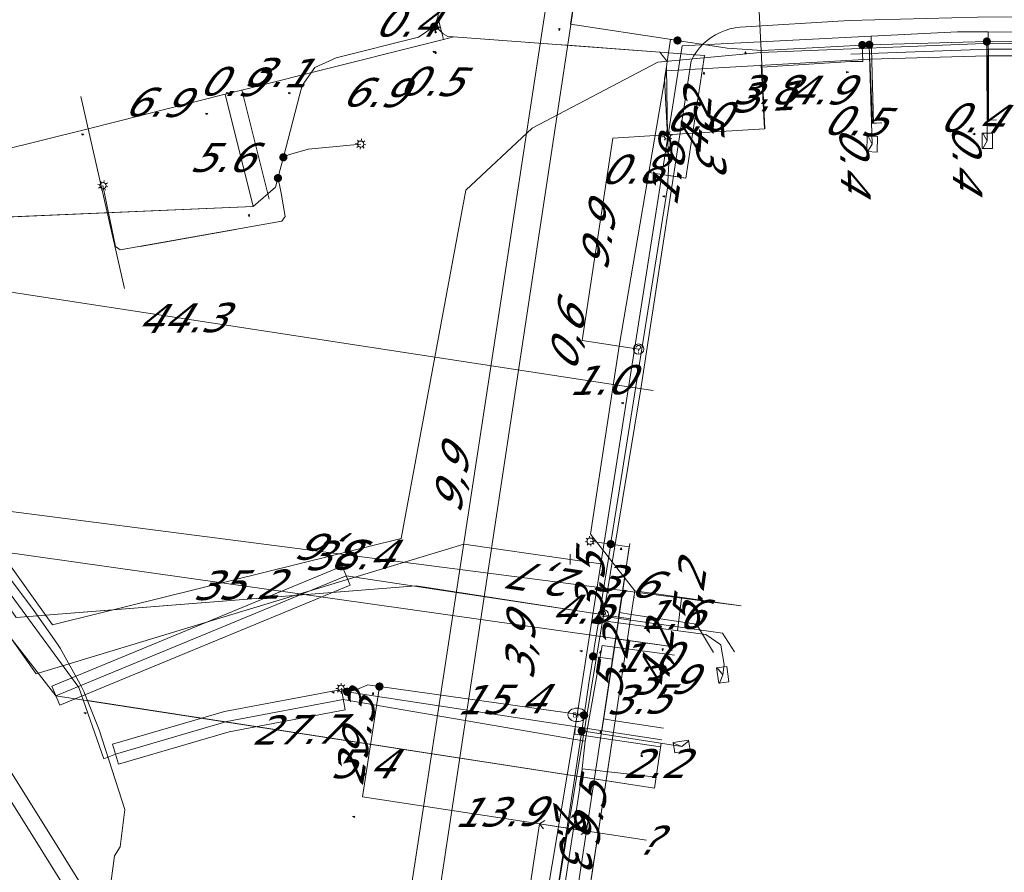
# Model space of a CAD drawing. Header units: metres. Extents: x 124576 to 133557, y 395865 to 402386.
# Tile 169 of 256: x 126566 to 126614, y 400137 to 400179. Entities that reach past the tile are written whole.
import ezdxf
from ezdxf.enums import TextEntityAlignment as Align

# ---------------------------------------------------------------- set-up
doc = ezdxf.new("R2010")
doc.units = ezdxf.units.M
doc.header["$MEASUREMENT"] = 0
for name, color, linetype, lineweight, true_color in [('LG_Datatransport', 3, 'Continuous', 13, 0x00ff00), ('LG_Datatransport_Breedband_Tilburg_BV', 3, 'Continuous', 13, 0x00ff00), ('LG_Datatransport_KPN_BV', 3, 'Continuous', 13, 0x00ff00), ('LG_Datatransport_Reggefiber_Operator_BV', 3, 'Continuous', 13, 0x00ff00), ('LG_Datatransport_Ziggo_BV', 3, 'Continuous', 13, 0x00ff00), ('LG_Laag_Spanning_Enexis_Netbeheer_BV', 7, 'Continuous', 13, 0x960000), ('LG_Riool_Vrij_Verval_Gemeente_Tilburg_Ruimtelijke_Uitvoering', 7, 'Continuous', 13, 0xca00a0), ('LG_unet-4_Brabant_Water', 5, 'Continuous', 13, 0x0000ff), ('LG_warmte_Ennatuurlijk_BV', 7, 'Continuous', 13, 0x008080), ('MV_Datatransport_lijn', 3, 'Continuous', 0, 0x00ff00), ('MV_warmte_lijn', 7, 'Continuous', 0, 0x008080)]:
    doc.layers.add(name, color=color, linetype=linetype, lineweight=lineweight, true_color=true_color)
for name, color, linetype, lineweight in [('LG_Datatransport_P_KPN_BV', 7, 'Continuous', 0), ('LG_Datatransport_P_Ziggo_BV', 7, 'Continuous', 0), ('LG_Laag_Spanning_P_Enexis_Netbeheer_BV', 7, 'Continuous', 0), ('LG_unet-4_P_Brabant_Water', 7, 'Continuous', 0), ('MV_Datatransport', 7, 'Continuous', 0), ('MV_Laag_Spanning', 7, 'Continuous', 0), ('MV_Laag_Spanning_lijn', 7, 'Continuous', 0), ('MV_Laag_Spanning_pijl', 7, 'Continuous', 0), ('MV_unet-4', 7, 'Continuous', 0), ('MV_warmte', 7, 'Continuous', 0)]:
    doc.layers.add(name, color=color, linetype=linetype, lineweight=lineweight)
doc.styles.add('Klic_Annotatie', font='verdanai.ttf', dxfattribs={"oblique": 20, "height": 1.4})
doc.styles.add('Style-Arial', font='arial.ttf')

# ---------------------------------------------------------------- blocks, each defined once
blk = doc.blocks.new('Onbekend_5')
at = {"layer": 'LG_Datatransport_P_Ziggo_BV'}
blk.add_hatch(color=256, dxfattribs=at).paths.add_polyline_path([(-0.25, -1.07, -0.262633), (0.23, 0.15), (0.59, 0.47, 0.379827), (0.7, 1.26), (0.69, 1.26, 0.228508), (-0.03, 1.53), (-0.03, 1.52, 0.459053), (-0.82, 0.79), (-1.29, 0.85, -0.414214), (-0.08, 2, -0.243799), (1.09, 1.52, -0.379827), (0.9, 0.11), (0.54, -0.2, 0.262633), (0.23, -1.08), (-0.17, -1.07)])
blk.add_circle((0, 0), 2.5, dxfattribs=at)
at = {"layer": 'LG_Datatransport_P_Ziggo_BV', "extrusion": (0, 0, -1)}
blk.add_solid([(0.34, -2.06), (-0.21, -2.06), (0.34, -1.51), (-0.21, -1.51)], dxfattribs=at)
blk = doc.blocks.new('Mof')
at = {"layer": 'LG_Laag_Spanning_P_Enexis_Netbeheer_BV'}
h = blk.add_hatch(color=256, dxfattribs=at)
edge = h.paths.add_edge_path()
edge.add_arc((0, 0), 2, 0, 360)
blk = doc.blocks.new('DeliveryPoint')
at = {"layer": 'LG_Laag_Spanning_P_Enexis_Netbeheer_BV', "flags": 128}
blk.add_lwpolyline([(-3.75, -2.5), (3.75, -2.5), (3.75, 2.5), (-3.75, 2.5), (-3.75, -2.5)], close=True, dxfattribs=at)
blk.add_lwpolyline([(-3.75, 2.5), (-3.75, 2.16), (0, 0), (3.75, 2.16)], dxfattribs=at)
blk = doc.blocks.new('Streetlight')
at = {"layer": 'LG_Laag_Spanning_P_Enexis_Netbeheer_BV'}
for p, q in [((-1.77, 1.77), (-1.06, 1.06)), ((0, 2.5), (0, 1.5)), ((1.77, 1.77), (1.06, 1.06)), ((-1.06, -1.06), (-1.77, -1.77)), ((0, -1.5), (0, -2.5)), ((1.06, -1.06), (1.77, -1.77))]:
    blk.add_line(p, q, dxfattribs=at)
at = {"layer": 'LG_Laag_Spanning_P_Enexis_Netbeheer_BV', "flags": 128}
for points in [[(-2.5, 0), (-1.5, 0)], [(1.5, 0), (2.5, 0)]]:
    blk.add_lwpolyline(points, dxfattribs=at)
at = {"layer": 'LG_Laag_Spanning_P_Enexis_Netbeheer_BV'}
blk.add_circle((0, 0), 1.5, dxfattribs=at)
blk = doc.blocks.new('m_pijl')
at = {"layer": 'MV_Laag_Spanning_pijl'}
blk.add_hatch(color=7, dxfattribs=at).paths.add_polyline_path([(-1, -0.33), (-1, 0), (-1, 0.33), (0, 0)])
at = {"layer": 'MV_Laag_Spanning_pijl', "flags": 128}
blk.add_lwpolyline([(-1, 0), (-1, 0.33), (0, 0), (-1, -0.33), (-1, 0)], close=True, dxfattribs=at)
blk = doc.blocks.new('FireHydrant')
at = {"layer": 'LG_unet-4_P_Brabant_Water'}
blk.add_ellipse((0, 0), major_axis=(4.45, 0), ratio=0.727642, dxfattribs=at)
at = {"layer": 'LG_unet-4_P_Brabant_Water', "style": 'Style-Arial'}
blk.add_text('BK', height=2.5, dxfattribs=at).set_placement((0, 0), align=Align.MIDDLE_CENTER)
blk = doc.blocks.new('Afsluiter_2')
at = {"layer": 'LG_unet-4_P_Brabant_Water'}
blk.add_line((0, -2.5), (0, 2.5), dxfattribs=at)
blk.add_solid([(-0.25, 2.5), (0.25, 2.5), (-0.25, -2.5), (0.25, -2.5)], dxfattribs=at)
blk = doc.blocks.new('Onbekend_3')
at = {"layer": 'LG_Datatransport_P_KPN_BV'}
blk.add_hatch(color=256, dxfattribs=at).paths.add_polyline_path([(-0.25, -1.07, -0.262633), (0.23, 0.15), (0.59, 0.47, 0.379827), (0.7, 1.26), (0.69, 1.26, 0.228508), (-0.03, 1.53), (-0.03, 1.52, 0.459053), (-0.82, 0.79), (-1.29, 0.85, -0.414214), (-0.08, 2, -0.243799), (1.09, 1.52, -0.379827), (0.9, 0.11), (0.54, -0.2, 0.262633), (0.23, -1.08), (-0.17, -1.07)])
blk.add_circle((0, 0), 2.5, dxfattribs=at)
at = {"layer": 'LG_Datatransport_P_KPN_BV', "extrusion": (0, 0, -1)}
blk.add_solid([(0.34, -2.06), (-0.21, -2.06), (0.34, -1.51), (-0.21, -1.51)], dxfattribs=at)

msp = doc.modelspace()

# ---------------------------------------------------------------- linework, layer by layer
at = {"layer": 'LG_Datatransport', "flags": 128}
msp.add_lwpolyline([(126581.503, 400152.103), (126567.455, 400146.298), (126567.837, 400145.374), (126581.885, 400151.179), (126581.503, 400152.103)], dxfattribs=at)
at = {"layer": 'LG_Datatransport_Breedband_Tilburg_BV', "flags": 128}
for points in [[(126567.487, 400149.263), (126567.808, 400149.339), (126584.349, 400153.438), (126587.477, 400170.285), (126590.693, 400173.288), (126596.774, 400176.483), (126601.738, 400176.944), (126612.933, 400177.391), (126624.274, 400177.18), (126635.685, 400176.475), (126646.321, 400175.349), (126657.806, 400173.312), (126665.921, 400171.498)], [(126509.984, 400147.206), (126507.087, 400158.691), (126551.157, 400169.755), (126551.922, 400168.916), (126554.183, 400166.548), (126559.063, 400160.771), (126564.115, 400153.975), (126567.487, 400149.263)]]:
    msp.add_lwpolyline(points, dxfattribs=at)
at = {"layer": 'LG_Datatransport_KPN_BV'}
msp.add_line((126585.075, 400151.153), (126568.561, 400149.838), dxfattribs=at)
at = {"layer": 'LG_Datatransport_KPN_BV', "flags": 128}
for points in [[(126594.131, 400149.747), (126595.945, 400160.68), (126598.374, 400176.547), (126598.493, 400176.768), (126598.631, 400176.977), (126598.786, 400177.174), (126598.958, 400177.356), (126599.145, 400177.523), (126599.346, 400177.673), (126599.559, 400177.805), (126599.783, 400177.918), (126600.016, 400178.011), (126600.256, 400178.084), (126600.501, 400178.135), (126600.75, 400178.165), (126606.023, 400178.5), (126612.225, 400178.652), (126618.421, 400178.687), (126624.764, 400178.531), (126631.1, 400178.195), (126637.809, 400177.636), (126644.47, 400176.88), (126658.342, 400174.622), (126666.184, 400172.823)], [(126594.131, 400149.748), (126585.075, 400151.153), (126565.726, 400149.613), (126563.497, 400152.795)], [(126582.121, 400068.587), (126589.47, 400117.864), (126590.713, 400119.136), (126592.127, 400119.299), (126593.029, 400125.244), (126591.823, 400125.694), (126590.441, 400127.495), (126594.131, 400149.747)]]:
    msp.add_lwpolyline(points, dxfattribs=at)
at = {"layer": 'LG_Datatransport_Reggefiber_Operator_BV'}
for p, q in [((126606.109, 400176.864), (126612.758, 400177.105)), ((126612.758, 400173.67), (126612.758, 400177.105)), ((126612.758, 400177.105), (126618.21, 400177.092)), ((126593.244, 400143.641), (126594.079, 400148.265)), ((126594.079, 400148.265), (126597.58, 400147.796)), ((126575.799, 400145.07), (126581.458, 400146.136)), ((126581.458, 400146.136), (126581.643, 400145.154)), ((126570.392, 400143.485), (126575.799, 400145.07)), ((126576.033, 400144.096), (126581.643, 400145.154)), ((126570.673, 400142.525), (126576.033, 400144.096)), ((126570.392, 400143.485), (126570.673, 400142.525)), ((126593.048, 400141.741), (126593.244, 400143.641)), ((126592.226, 400136.371), (126593.043, 400141.709)), ((126593.043, 400141.709), (126593.048, 400141.741))]:
    msp.add_line(p, q, dxfattribs=at)
at = {"layer": 'LG_Datatransport_Reggefiber_Operator_BV', "flags": 128}
for points in [[(126507.737, 400158.245), (126536.013, 400165.159), (126550.738, 400168.851), (126553.485, 400166.103), (126558.743, 400159.874), (126568.757, 400146.225), (126569.966, 400142.781), (126570.533, 400143.005), (126575.916, 400144.583), (126581.551, 400145.645), (126593.244, 400143.641)], [(126593.043, 400141.709), (126593.1, 400142.3), (126596.7, 400141.9)]]:
    msp.add_lwpolyline(points, dxfattribs=at)
at = {"layer": 'LG_Datatransport_Ziggo_BV'}
for p, q in [((126612.704, 400176.776), (126607.025, 400176.62)), ((126618.359, 400176.787), (126612.704, 400176.776)), ((126612.704, 400176.776), (126612.749, 400173.676)), ((126607.025, 400176.62), (126607.15, 400173.523)), ((126595.835, 400162.599), (126594.902, 400162.741)), ((126567.646, 400145.836), (126581.694, 400151.641)), ((126595.606, 400150.587), (126595.483, 400149.77)), ((126595.656, 400150.915), (126595.606, 400150.587)), ((126595.644, 400150.579), (126595.606, 400150.587)), ((126595.451, 400149.557), (126594.704, 400144.628)), ((126595.483, 400149.77), (126595.451, 400149.557)), ((126594.704, 400144.628), (126593.281, 400135.236)), ((126597.046, 400144.27), (126594.704, 400144.628))]:
    msp.add_line(p, q, dxfattribs=at)
at = {"layer": 'LG_Datatransport_Ziggo_BV', "flags": 128}
for points in [[(126595.835, 400162.599), (126594.902, 400162.741), (126597.169, 400176.056), (126607.025, 400176.62), (126612.704, 400176.776), (126618.359, 400176.787), (126624, 400176.653), (126629.607, 400176.377), (126635.18, 400175.962), (126640.74, 400175.406), (126646.278, 400174.711), (126651.792, 400173.877), (126651.29, 400170.819)], [(126595.835, 400162.599), (126594.902, 400162.741), (126597.169, 400176.056), (126607.025, 400176.62), (126612.704, 400176.776), (126618.359, 400176.787), (126624, 400176.653), (126629.607, 400176.377), (126635.18, 400175.962), (126640.74, 400175.406), (126646.278, 400174.711), (126645.853, 400171.64)], [(126595.835, 400162.599), (126594.902, 400162.741), (126597.169, 400176.056), (126607.025, 400176.62), (126612.704, 400176.776), (126618.359, 400176.787), (126624, 400176.653), (126629.607, 400176.377), (126635.18, 400175.962), (126640.74, 400175.406), (126640.393, 400172.327)], [(126595.835, 400162.599), (126594.902, 400162.741), (126597.169, 400176.056), (126607.025, 400176.62), (126612.704, 400176.776), (126618.359, 400176.787), (126624, 400176.653), (126629.607, 400176.377), (126635.18, 400175.962), (126634.911, 400172.875)], [(126595.835, 400162.599), (126594.902, 400162.741), (126597.169, 400176.056), (126607.025, 400176.62), (126612.704, 400176.776), (126618.359, 400176.787), (126624, 400176.653), (126629.607, 400176.377), (126629.405, 400173.284)], [(126595.835, 400162.599), (126594.902, 400162.741), (126597.169, 400176.056), (126607.025, 400176.62), (126612.704, 400176.776), (126618.359, 400176.787), (126624, 400176.653), (126623.876, 400173.556)], [(126595.835, 400162.599), (126594.902, 400162.741), (126597.169, 400176.056), (126607.025, 400176.62), (126612.704, 400176.776), (126618.359, 400176.787), (126618.325, 400173.688)], [(126595.835, 400162.599), (126594.902, 400162.741), (126597.169, 400176.056), (126607.025, 400176.62), (126612.704, 400176.776), (126612.749, 400173.676)], [(126607.025, 400176.62), (126597.169, 400176.056), (126594.902, 400162.741)], [(126595.835, 400162.599), (126594.902, 400162.741), (126597.169, 400176.056), (126607.025, 400176.62), (126607.15, 400173.523)], [(126567.646, 400145.836), (126549.575, 400169.034), (126505.015, 400157.855), (126508.104, 400145.541)], [(126595.835, 400162.599), (126594.902, 400162.741), (126593.517, 400153.655), (126595.656, 400150.915), (126595.606, 400150.587), (126595.483, 400149.77), (126595.451, 400149.557), (126581.694, 400151.641), (126567.646, 400145.836), (126549.575, 400169.034), (126505.015, 400157.855), (126508.104, 400145.541)], [(126595.835, 400162.599), (126594.902, 400162.741), (126593.517, 400153.655), (126595.656, 400150.915), (126595.606, 400150.587), (126595.483, 400149.77), (126595.451, 400149.557), (126594.704, 400144.628), (126593.281, 400135.236), (126592.547, 400130.391), (126590.416, 400116.317), (126589.59, 400110.878), (126588.238, 400101.98), (126588.073, 400100.893), (126586.677, 400091.699)], [(126595.835, 400162.599), (126594.902, 400162.741), (126593.517, 400153.655), (126595.656, 400150.915), (126595.606, 400150.587), (126595.483, 400149.77), (126595.451, 400149.557), (126594.704, 400144.628), (126593.281, 400135.236), (126592.547, 400130.391), (126593.905, 400130.185), (126593.678, 400128.652), (126595.677, 400128.369), (126596.806, 400129.199)], [(126595.628, 400134.88), (126593.281, 400135.236), (126594.704, 400144.628), (126595.451, 400149.557), (126595.483, 400149.77), (126595.606, 400150.587), (126595.656, 400150.915), (126593.517, 400153.655), (126594.902, 400162.741), (126595.835, 400162.599)], [(126594.902, 400162.741), (126593.517, 400153.655), (126595.656, 400150.915)], [(126597.046, 400144.27), (126594.704, 400144.628), (126595.451, 400149.557), (126595.483, 400149.77), (126595.606, 400150.587), (126595.656, 400150.915), (126593.517, 400153.655), (126594.902, 400162.741), (126595.835, 400162.599)], [(126595.835, 400162.599), (126594.902, 400162.741), (126593.517, 400153.655), (126595.656, 400150.915), (126595.606, 400150.587), (126595.483, 400149.77), (126598.644, 400149.291), (126599.46, 400147.919)], [(126595.451, 400149.557), (126581.694, 400151.641), (126567.646, 400145.836)], [(126595.483, 400149.77), (126598.644, 400149.291), (126599.46, 400147.919)]]:
    msp.add_lwpolyline(points, dxfattribs=at)
at = {"layer": 'LG_Laag_Spanning_Enexis_Netbeheer_BV'}
for p, q in [((126586.131, 400178.647), (126585.947, 400178.198)), ((126586.884, 400177.702), (126596.857, 400176.962)), ((126606.997, 400177.319), (126607.138, 400172.515)), ((126612.684, 400177.475), (126612.702, 400172.67)), ((126596.857, 400176.962), (126597.223, 400176.517)), ((126577.192, 400169.494), (126560.87, 400168.796)), ((126576.343, 400168.386), (126571.73, 400167.569)), ((126594.488, 400153.169), (126593.492, 400153.31)), ((126581.736, 400146.024), (126581.445, 400146.191)), ((126593.2, 400144.891), (126583.298, 400146.28)), ((126593.085, 400144.131), (126597.923, 400143.383))]:
    msp.add_line(p, q, dxfattribs=at)
at = {"layer": 'LG_Laag_Spanning_Enexis_Netbeheer_BV', "flags": 128}
for points in [[(126588.738, 400195.444), (126588.79, 400195.196), (126588.522, 400194.467), (126586.131, 400178.647), (126585.947, 400178.198)], [(126585.947, 400178.198), (126585.192, 400177.689), (126581.208, 400176.688), (126580.179, 400176.223), (126579.562, 400175.345), (126579.453, 400174.932), (126578.652, 400171.877), (126578.388, 400170.87), (126578.274, 400170.438), (126577.192, 400169.494), (126560.87, 400168.796), (126560.178, 400169.08), (126558.468, 400170.563)], [(126585.947, 400178.198), (126585.192, 400177.689), (126581.208, 400176.688), (126580.179, 400176.223), (126579.562, 400175.345), (126579.453, 400174.932), (126578.652, 400171.877), (126578.388, 400170.87), (126578.274, 400170.438), (126577.192, 400169.494)], [(126585.947, 400178.198), (126586.183, 400178.045), (126586.382, 400177.851), (126586.604, 400177.723), (126586.884, 400177.702), (126596.857, 400176.962), (126597.223, 400176.517), (126597.221, 400176.506), (126597.182, 400176.252), (126597.096, 400175.68), (126597.229, 400172.909), (126597.182, 400176.252), (126597.096, 400175.68), (126597.229, 400172.909)], [(126585.947, 400178.198), (126586.183, 400178.045), (126586.382, 400177.851), (126586.604, 400177.723), (126586.884, 400177.702)], [(126586.884, 400177.702), (126591.871, 400177.332), (126592.619, 400177.276), (126596.857, 400176.962)], [(126586.884, 400177.702), (126591.871, 400177.332), (126592.619, 400177.276), (126596.857, 400176.962)], [(126618.374, 400177.486), (126612.684, 400177.475), (126606.997, 400177.319), (126606.657, 400177.305), (126601.811, 400177.049), (126600.113, 400177.159), (126598.766, 400177.365), (126597.889, 400177.5), (126597.716, 400177.527), (126597.42, 400177.572), (126597.383, 400177.577), (126597.223, 400176.517), (126597.221, 400176.506), (126597.182, 400176.252), (126597.096, 400175.68), (126597.229, 400172.909), (126597.293, 400171.59), (126597.228, 400170.398), (126594.992, 400156.337), (126594.516, 400153.343), (126594.488, 400153.169), (126593.903, 400149.486), (126593.876, 400149.317), (126593.692, 400148.131), (126593.632, 400147.736), (126593.557, 400147.241), (126593.452, 400146.549), (126593.2, 400144.891), (126593.085, 400144.131), (126591.677, 400134.839)], [(126597.223, 400176.517), (126597.383, 400177.577), (126597.42, 400177.572), (126597.716, 400177.527), (126597.889, 400177.5), (126598.766, 400177.365), (126600.113, 400177.159), (126601.811, 400177.049), (126606.657, 400177.305), (126606.997, 400177.319), (126612.684, 400177.475), (126618.374, 400177.486)], [(126597.223, 400176.517), (126597.383, 400177.577), (126597.42, 400177.572), (126597.716, 400177.527), (126597.889, 400177.5), (126598.766, 400177.365), (126600.113, 400177.159), (126601.811, 400177.049), (126606.657, 400177.305)], [(126606.657, 400177.305), (126606.997, 400177.319), (126612.684, 400177.475), (126618.374, 400177.486), (126623.904, 400177.356), (126627.606, 400177.193), (126629.503, 400177.085), (126635.125, 400176.669), (126640.711, 400176.113), (126646.312, 400175.412), (126651.893, 400174.569), (126651.992, 400174.553), (126653.11, 400174.366), (126658.255, 400173.43), (126658.449, 400173.392), (126658.463, 400173.389), (126663.264, 400172.378), (126665.968, 400171.738)], [(126606.657, 400177.305), (126606.997, 400177.319), (126612.684, 400177.475), (126618.374, 400177.486), (126623.904, 400177.356), (126627.606, 400177.193), (126629.503, 400177.085), (126635.125, 400176.669), (126640.711, 400176.113), (126646.312, 400175.412), (126651.893, 400174.569), (126651.992, 400174.553), (126653.11, 400174.366), (126658.255, 400173.43), (126658.449, 400173.392), (126658.463, 400173.389), (126663.264, 400172.378), (126665.968, 400171.738)], [(126597.223, 400176.517), (126597.221, 400176.506), (126597.182, 400176.252), (126597.096, 400175.68), (126597.229, 400172.909), (126597.293, 400171.59), (126597.228, 400170.398), (126594.992, 400156.337), (126594.516, 400153.343), (126594.488, 400153.169), (126593.903, 400149.486), (126593.876, 400149.317), (126593.692, 400148.131), (126593.632, 400147.736), (126593.557, 400147.241), (126593.452, 400146.549), (126593.2, 400144.891), (126593.085, 400144.131), (126591.677, 400134.839)], [(126597.223, 400176.517), (126597.221, 400176.506), (126597.182, 400176.252), (126597.096, 400175.68), (126597.229, 400172.909)], [(126597.229, 400172.909), (126597.293, 400171.59), (126597.228, 400170.398), (126594.992, 400156.337), (126594.516, 400153.343), (126594.488, 400153.169), (126593.903, 400149.486), (126593.876, 400149.317), (126593.692, 400148.131), (126593.632, 400147.736), (126593.557, 400147.241), (126593.452, 400146.549), (126593.2, 400144.891), (126593.085, 400144.131), (126591.677, 400134.839), (126591.418, 400133.132), (126591.178, 400131.55), (126590.781, 400128.881), (126590.737, 400128.583), (126590.375, 400126.096), (126589.369, 400119.179), (126589.124, 400117.495), (126589.052, 400117), (126588.752, 400114.968)], [(126597.229, 400172.909), (126597.293, 400171.59), (126597.228, 400170.398), (126594.992, 400156.337), (126594.516, 400153.343), (126594.488, 400153.169), (126593.903, 400149.486), (126593.876, 400149.317), (126593.692, 400148.131), (126593.632, 400147.736), (126593.557, 400147.241), (126593.452, 400146.549), (126593.2, 400144.891), (126593.085, 400144.131), (126591.677, 400134.839), (126591.418, 400133.132), (126591.178, 400131.55), (126590.781, 400128.881), (126590.737, 400128.583), (126590.375, 400126.096)], [(126578.652, 400171.877), (126578.901, 400171.997), (126579.849, 400172.262), (126582.397, 400172.513)], [(126578.388, 400170.87), (126578.471, 400170.537), (126578.552, 400170.146), (126578.743, 400169.014), (126578.579, 400168.782), (126570.763, 400167.398), (126570.526, 400167.559), (126569.923, 400170.507)], [(126560.87, 400168.796), (126566.219, 400169.025), (126577.192, 400169.494)], [(126560.87, 400168.796), (126566.219, 400169.025), (126577.192, 400169.494)], [(126560.87, 400168.796), (126566.219, 400169.025), (126577.192, 400169.494)], [(126560.815, 400157.635), (126566.548, 400150.009), (126567.694, 400148.371), (126567.848, 400148.134), (126568.823, 400146.392), (126568.994, 400146.032), (126569.732, 400144.178), (126570.981, 400140.325), (126570.759, 400138.526), (126570.486, 400138.087), (126570.242, 400136.281), (126574.216, 400122.978), (126574.713, 400121.042), (126575.301, 400118.311), (126575.588, 400116.336), (126575.75, 400114.191), (126575.766, 400112.196), (126575.633, 400109.956), (126575.423, 400107.969), (126571.88, 400084.677)], [(126560.815, 400157.635), (126566.548, 400150.009), (126567.694, 400148.371), (126567.848, 400148.134), (126568.823, 400146.392), (126568.994, 400146.032), (126569.732, 400144.178), (126570.981, 400140.325), (126570.759, 400138.526), (126570.486, 400138.087), (126570.242, 400136.281), (126574.216, 400122.978), (126574.713, 400121.042), (126575.301, 400118.311), (126575.588, 400116.336), (126575.75, 400114.191), (126575.766, 400112.196), (126575.633, 400109.956), (126575.423, 400107.969), (126571.88, 400084.677)], [(126593.903, 400149.486), (126599.084, 400148.797), (126599.814, 400148.29), (126599.82, 400148.277), (126599.981, 400147.34), (126599.908, 400146.846)], [(126583.298, 400146.28), (126582.735, 400146.359), (126582.205, 400146.139), (126582.188, 400146.116), (126581.736, 400146.024)]]:
    msp.add_lwpolyline(points, dxfattribs=at)
at = {"layer": 'LG_Riool_Vrij_Verval_Gemeente_Tilburg_Ruimtelijke_Uitvoering'}
for p, q in [((126582.82, 400123.35), (126592.43, 400186.26)), ((126584, 400121.72), (126593.3, 400183.26))]:
    msp.add_line(p, q, dxfattribs=at)
at = {"layer": 'LG_unet-4_Brabant_Water'}
for p, q in [((126607.2, 400173.51), (126607.08, 400177.74)), ((126612.74, 400173.67), (126612.74, 400177.94)), ((126592.52, 400152.43), (126594.01, 400152.22))]:
    msp.add_line(p, q, dxfattribs=at)
at = {"layer": 'LG_unet-4_Brabant_Water', "flags": 128}
for points in [[(126594.01, 400152.22), (126597.86, 400176.77), (126597.94, 400177.27), (126607.08, 400177.74), (126611.26, 400177.95), (126612.74, 400177.94), (126618.39, 400177.89), (126624.03, 400177.83), (126624.43, 400177.83), (126629.64, 400177.46), (126635.27, 400177.06), (126639.05, 400176.79), (126640.87, 400176.53), (126646.46, 400175.72), (126651.85, 400174.94), (126652.43, 400174.86)], [(126550.76, 400168.44), (126551.98, 400166.98), (126559.37, 400157.24), (126566.7, 400146.9), (126587.38, 400153.17), (126592.52, 400152.43)], [(126592.86, 400144.91), (126593.56, 400149.36), (126594.01, 400152.22)], [(126600.47, 400147.95), (126599.9, 400148.86), (126593.86, 400149.72), (126593.56, 400149.36)], [(126588.71, 400119.49), (126589.45, 400124.34), (126589.58, 400125.22), (126590.32, 400129.65), (126591.29, 400135.46), (126592.76, 400144.3), (126592.86, 400144.91)], [(126596.9, 400143.36), (126592.75, 400143.97), (126592.76, 400144.3)]]:
    msp.add_lwpolyline(points, dxfattribs=at)
at = {"layer": 'LG_warmte_Ennatuurlijk_BV', "flags": 128}
for points in [[(126587.281, 400125.702), (126586.688, 400125.792), (126581.303, 400126.608), (126569.439, 400128.407), (126568.45, 400128.557), (126568.601, 400129.546), (126568.792, 400130.795), (126569.452, 400135.166), (126569.527, 400135.66), (126569.262, 400136.084), (126567.706, 400138.568), (126561.336, 400148.738), (126554.967, 400158.908), (126548.597, 400169.078), (126548.464, 400169.29), (126548.403, 400169.533), (126548.072, 400170.857), (126547.005, 400170.59)], [(126586.426, 400125.073), (126585.833, 400125.163), (126580.449, 400125.98), (126568.585, 400127.779), (126567.596, 400127.929), (126567.747, 400128.918), (126568.05, 400130.909), (126568.594, 400134.509), (126568.743, 400135.498), (126568.212, 400136.346), (126567.007, 400138.27), (126560.638, 400148.44), (126554.268, 400158.61), (126547.899, 400168.78), (126547.766, 400168.992), (126547.705, 400169.234), (126547.526, 400169.947), (126546.459, 400169.68)]]:
    msp.add_lwpolyline(points, dxfattribs=at)
at = {"layer": 'MV_Datatransport_lijn'}
for p, q in [((126601.927, 400173.249), (126601.758, 400176.344)), ((126607.55, 400173.538), (126607.15, 400173.523)), ((126613.149, 400173.681), (126612.749, 400173.676)), ((126596.637, 400172.926), (126594.596, 400172.801)), ((126601.927, 400173.249), (126596.637, 400172.926)), ((126594.596, 400172.801), (126593.109, 400163.013)), ((126598.113, 400170.87), (126596.334, 400171.143)), ((126593.109, 400163.013), (126594.902, 400162.741)), ((126595.409, 400153.205), (126594.864, 400149.646)), ((126600.804, 400150.183), (126595.656, 400150.915)), ((126594.138, 400144.714), (126594.918, 400149.856)), ((126594.918, 400149.856), (126595.483, 400149.77)), ((126596.602, 400141.361), (126567.646, 400145.836)), ((126592.714, 400135.322), (126594.138, 400144.714)), ((126594.138, 400144.714), (126594.704, 400144.628))]:
    msp.add_line(p, q, dxfattribs=at)
at = {"layer": 'MV_Laag_Spanning_lijn'}
for p, q in [((126592.539, 400178.319), (126597.42, 400177.572)), ((126606.69, 400176.516), (126606.657, 400177.305)), ((126599.021, 400176.801), (126596.857, 400176.962)), ((126601.799, 400176.228), (126601.927, 400173.249)), ((126568.848, 400174.823), (126570.964, 400165.523)), ((126577.972, 400169.859), (126576.648, 400175.131)), ((126595.387, 400153.042), (126594.488, 400153.169)), ((126594.734, 400148.589), (126597.643, 400148.177)), ((126594.734, 400148.589), (126597.643, 400148.177)), ((126594.734, 400148.589), (126597.643, 400148.177)), ((126593.632, 400147.736), (126594.584, 400147.601))]:
    msp.add_line(p, q, dxfattribs=at)
at = {"layer": 'MV_Laag_Spanning_pijl'}
for p, q in [((126601.76, 400177.046), (126600.927, 400194.526)), ((126593.296, 400183.261), (126592.539, 400178.319)), ((126586.302, 400177.968), (126586.131, 400178.647)), ((126586.399, 400177.58), (126586.302, 400177.968)), ((126586.399, 400177.58), (126586.884, 400177.702)), ((126579.707, 400175.899), (126586.399, 400177.58)), ((126598.113, 400170.87), (126599.021, 400176.801)), ((126601.941, 400173.25), (126601.76, 400177.046)), ((126576.701, 400175.144), (126579.707, 400175.899)), ((126569.136, 400173.244), (126575.828, 400174.925)), ((126575.828, 400174.925), (126576.701, 400175.144)), ((126575.828, 400174.925), (126577.192, 400169.494)), ((126607.608, 400173.54), (126607.109, 400173.514)), ((126613.148, 400173.682), (126612.698, 400173.67)), ((126560.31, 400171.027), (126569.136, 400173.244)), ((126598.113, 400170.87), (126597.322, 400170.991)), ((126595.551, 400160.741), (126551.761, 400167.446)), ((126596.539, 400160.59), (126595.551, 400160.741)), ((126600.804, 400150.183), (126562.731, 400155.091)), ((126593.782, 400148.724), (126558.93, 400153.666)), ((126594.734, 400148.589), (126595.387, 400153.042)), ((126597.916, 400150.555), (126597.713, 400148.979)), ((126597.643, 400148.177), (126593.782, 400148.724)), ((126594.584, 400147.601), (126594.734, 400148.589)), ((126594.584, 400147.6), (126594.057, 400144.14)), ((126582.484, 400140.942), (126583.298, 400146.28)), ((126596.959, 400143.696), (126581.736, 400146.024)), ((126596.602, 400141.361), (126569.195, 400145.608)), ((126596.602, 400141.361), (126596.935, 400143.536)), ((126596.225, 400138.846), (126582.484, 400140.942))]:
    msp.add_line(p, q, dxfattribs=at)
at = {"layer": 'MV_Laag_Spanning_pijl', "flags": 128}
msp.add_lwpolyline([(126601.799, 400176.228), (126606.111, 400176.502), (126606.69, 400176.516)], dxfattribs=at)
at = {"layer": 'MV_warmte_lijn'}
for p, q in [((126591.041, 400139.633), (126589.998, 400132.754)), ((126591.041, 400139.633), (126591.299, 400139.797)), ((126593.315, 400139.288), (126591.041, 400139.633)), ((126591.041, 400139.633), (126591.238, 400139.4)), ((126593.315, 400139.288), (126593.118, 400139.521)), ((126593.315, 400139.288), (126593.057, 400139.124))]:
    msp.add_line(p, q, dxfattribs=at)

# ---------------------------------------------------------------- block references
at = {"layer": 'LG_Datatransport_P_KPN_BV', "xscale": 0.1, "yscale": 0.1, "zscale": 0.1}
for p in [(126594.131, 400149.748), (126594.131, 400149.747), (126594.131, 400149.747)]:
    msp.add_blockref('Onbekend_3', p, dxfattribs=at)
at = {"layer": 'LG_Datatransport_P_Ziggo_BV', "xscale": 0.1, "yscale": 0.1, "zscale": 0.1}
msp.add_blockref('Onbekend_5', (126595.835, 400162.599), dxfattribs=at)
at = {"layer": 'LG_Laag_Spanning_P_Enexis_Netbeheer_BV'}
for name, p, xscale, yscale, zscale, rotation in [('Mof', (126585.947, 400178.198), 0.1, 0.1, 0.1, 359), ('Streetlight', (126597.229, 400172.909), 0.1, 0.1, 0.1, 101), ('DeliveryPoint', (126607.138, 400172.515), 0.1, 0.1, 0.1, 87.99999999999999), ('DeliveryPoint', (126612.702, 400172.67), 0.1, 0.1, 0.1, 90), ('Streetlight', (126582.397, 400172.513), 0.09999999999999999, 0.09999999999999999, 0.09999999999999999, 354.0000000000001), ('Streetlight', (126569.923, 400170.507), 0.1, 0.1, 0.1, 256), ('Streetlight', (126593.492, 400153.31), 0.1, 0.1, 0.1, 188), ('Mof', (126593.632, 400147.736), 0.1, 0.1, 0.1, 279), ('DeliveryPoint', (126599.908, 400146.846), 0.1, 0.1, 0.1, 98), ('DeliveryPoint', (126597.923, 400143.383), 0.1, 0.1, 0.1, 9)]:
    msp.add_blockref(name, p, dxfattribs=dict(at, xscale=xscale, yscale=yscale, zscale=zscale, rotation=rotation))
at = {"layer": 'LG_Laag_Spanning_P_Enexis_Netbeheer_BV', "xscale": 0.1, "yscale": 0.1, "zscale": 0.1}
for name, p in [('Mof', (126597.716, 400177.527)), ('Mof', (126612.684, 400177.475)), ('Mof', (126606.657, 400177.305)), ('Mof', (126606.997, 400177.319)), ('Mof', (126578.652, 400171.877)), ('Mof', (126578.388, 400170.87)), ('Mof', (126594.488, 400153.169)), ('Mof', (126593.903, 400149.486)), ('Streetlight', (126581.445, 400146.191)), ('Mof', (126581.736, 400146.024)), ('Mof', (126583.298, 400146.28)), ('Mof', (126593.2, 400144.891)), ('Mof', (126593.085, 400144.131))]:
    msp.add_blockref(name, p, dxfattribs=at)
at = {"layer": 'LG_unet-4_P_Brabant_Water', "xscale": 0.1, "yscale": 0.1, "zscale": 0.1}
for name, p in [('Afsluiter_2', (126592.52, 400152.43)), ('FireHydrant', (126592.86, 400144.91))]:
    msp.add_blockref(name, p, dxfattribs=at)
at = {"layer": 'MV_Laag_Spanning_pijl'}
for p, xscale, yscale, zscale, rotation in [((126592, 400178), 0.1, 0.1, 0.1, 262), ((126586, 400178), 0.1, 0.1, 0.1, 104), ((126586, 400177), 0.1, 0.1, 0.1, 14), ((126586, 400177), 0.1, 0.1, 0.1, 14), ((126586, 400177), 0.1, 0.1, 0.1, 104), ((126601, 400177), 0.1, 0.1, 0.1, 92), ((126599, 400176), 0.1, 0.1, 0.1, 81), ((126606, 400176), 0.1, 0.1, 0.1, 1), ((126576, 400175), 0.1, 0.1, 0.1, 14), ((126579, 400175), 0.1, 0.1, 0.1, 14), ((126575, 400174), 0.1, 0.1, 0.1, 14), ((126569, 400173), 0.1, 0.1, 0.1, 14), ((126607, 400173), 0.1, 0.1, 0.1, 183), ((126612, 400173), 0.1, 0.1, 0.1, 182), ((126597, 400170), 0.1, 0.1, 0.1, 171), ((126577, 400169), 0.1, 0.1, 0.1, 285), ((126595, 400160), 0.1, 0.1, 0.1, 171), ((126595, 400153), 0.1, 0.1, 0.1, 81), ((126597, 400148), 0.09999999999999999, 0.09999999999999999, 0.09999999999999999, 263), ((126593, 400148), 0.1, 0.1, 0.1, 171), ((126594, 400148), 0.1, 0.1, 0.1, 81), ((126581, 400146), 0.1, 0.1, 0.1, 171), ((126583, 400146), 0.1, 0.1, 0.1, 81), ((126569, 400145), 0.1, 0.1, 0.1, 171), ((126594, 400144), 0.1, 0.1, 0.1, 262), ((126596, 400143), 0.1, 0.1, 0.1, 81), ((126582, 400140), 0.1, 0.1, 0.1, 171)]:
    msp.add_blockref('m_pijl', p, dxfattribs=dict(at, xscale=xscale, yscale=yscale, zscale=zscale, rotation=rotation))

# ---------------------------------------------------------------- texts
at = {"layer": 'MV_Datatransport', "style": 'Klic_Annotatie', "oblique": 20}
for s, rotation, p in [('3.1', 3, (126601.842, 400174.797)), ('5.3', 273, (126599.282, 400173.087)), ('0.4', 272, (126606.293, 400171.894)), ('0.4', 271, (126611.728, 400172.016)), ('1.8', 81, (126597.223, 400171.007)), ('9.9', 81, (126593.853, 400167.907)), ('0,6', 81.4, (126592.354, 400163.045)), ('9,9', 81.2, (126586.76, 400156.176)), ('3,6', 171.2, (126581.545, 400152.819)), ('2,7', 171.4, (126591.68, 400151.395)), ('3.6', 351, (126595.137, 400151.426)), ('5.2', 82, (126598.23, 400150.549)), ('5.2', 81, (126594.528, 400147.284)), ('29.3', 81, (126582.124, 400143.599)), ('9.5', 81, (126593.426, 400140.019))]:
    msp.add_text(s, height=1.4, rotation=rotation, dxfattribs=at).set_placement(p, align=Align.MIDDLE_CENTER)
at = {"layer": 'MV_Laag_Spanning', "style": 'Klic_Annotatie', "oblique": 20}
for s, p in [('0.4', (126584.523, 400178.412)), ('3.8', (126601.851, 400175.148)), ('4.9', (126604.524, 400175.132)), ('6.0', (126598.567, 400173.836)), ('5.6', (126575.601, 400171.869)), ('1.6', (126597.373, 400149.767)), ('5.4', (126582.413, 400142.547)), ('2.2', (126596.561, 400142.553))]:
    msp.add_text(s, height=1.4, dxfattribs=at).set_placement(p, align=Align.MIDDLE_CENTER)
for s, rotation, p in [('3.1', 359, (126578.261, 400175.976)), ('0.9', 359, (126576.038, 400175.546)), ('0.5', 359, (126585.699, 400175.552)), ('6.9', 359, (126582.951, 400175.014)), ('6.9', 359, (126572.425, 400174.539)), ('0.5', 358, (126606.221, 400173.632)), ('0.4', 358, (126611.862, 400173.783)), ('0.8', 1, (126595.426, 400171.305)), ('44.3', 1, (126573.656, 400164.094)), ('1.0', 1, (126593.922, 400161.1)), ('38.4', 1, (126581.768, 400152.637)), ('35.2', 1, (126576.356, 400151.195)), ('4.5', 1, (126593.036, 400150.021)), ('1.0', 1, (126596.144, 400147.693)), ('3.9', 1, (126596.967, 400146.611)), ('15.4', 1, (126589.113, 400145.659)), ('3.5', 1, (126595.752, 400145.658)), ('27.7', 1, (126579.211, 400144.197)), ('13.9', 1, (126588.988, 400140.214))]:
    msp.add_text(s, height=1.4, rotation=rotation, dxfattribs=at).set_placement(p, align=Align.MIDDLE_CENTER)
at = {"layer": 'MV_unet-4', "style": 'Klic_Annotatie', "oblique": 20}
for s, rotation, p in [('4,2', 85.2, (126598.56, 400173.36)), ('3,5', 88.6, (126593.47, 400151.09)), ('3,9', 88.6, (126590.11, 400148.09)), ('4,2', 83.9, (126596.72, 400147.62))]:
    msp.add_text(s, height=1.4, rotation=rotation, dxfattribs=at).set_placement(p, align=Align.MIDDLE_CENTER)
at = {"layer": 'MV_warmte', "style": 'Klic_Annotatie', "oblique": 20}
msp.add_text('2.3', height=1.4, rotation=279, dxfattribs=at).set_placement((126592.608, 400139.396), align=Align.MIDDLE_CENTER)
for p in [(126592.178, 400139.461), (126596.225, 400138.847)]:
    msp.add_text('?', height=1.4, dxfattribs=at).set_placement(p, align=Align.MIDDLE_CENTER)

doc.saveas('drawing.dxf')
